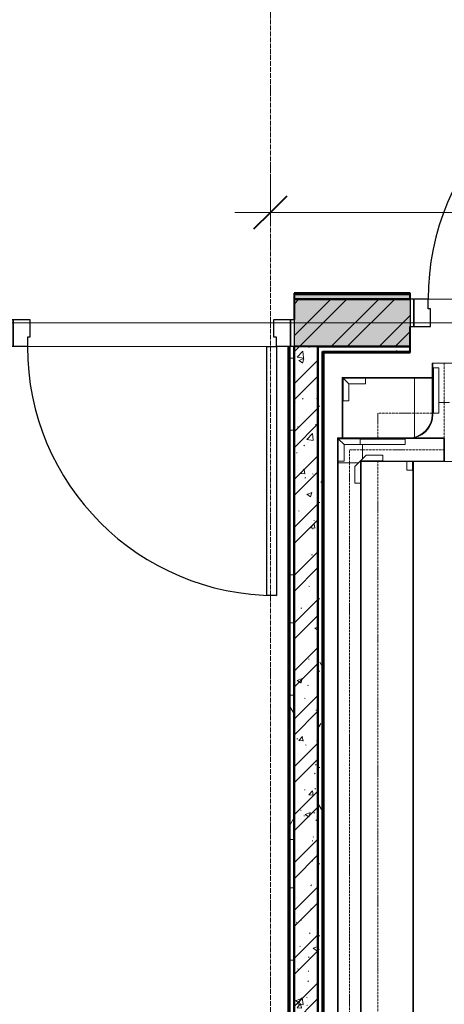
# Model space of a CAD drawing. Header units: millimetres. Extents: x 5617 to 131373, y -9330 to 158328.
# Tile 35 of 83: x 77204 to 78995, y 10075 to 14229. Entities that reach past the tile are written whole.
import ezdxf

# ---------------------------------------------------------------- set-up
doc = ezdxf.new("R2010")
doc.units = ezdxf.units.MM
doc.linetypes.add('Линия сетки', pattern=[25, 20, -2.5, 0, -2.5])
doc.linetypes.add('Осевая', pattern=[14, 10, -2, 0, -2])
for name, color, linetype, lineweight in [('Двери', 7, 'Continuous', 18), ('Кабельные лотки', 7, 'Continuous', 18), ('Каркас несущий', 7, 'Continuous', 18), ('Каркас_Импост', 7, 'Continuous', 30), ('Монтажный зазор', 7, 'Continuous', 30), ('Осевая линия', 7, 'Осевая', 18), ('Оси', 7, 'Continuous', 9), ('Панель', 7, 'Continuous', 30), ('Перекрытия', 7, 'Continuous', 18), ('Размеры', 7, 'Continuous', 9), ('Размеры-100', 7, 'Continuous', 9), ('Соединительные детали кабельных лотков', 7, 'Continuous', 18), ('Стены разрез', 7, 'Continuous', 40), ('Стены штриховка', 7, 'Continuous', 40)]:
    doc.layers.add(name, color=color, linetype=linetype, lineweight=lineweight)
doc.styles.add('Arial', font='arial.ttf', dxfattribs={"width": 0.9, "height": 250})
doc.dimstyles.new('Основной_2_5_мм', dxfattribs={"dimscale": 304.8, "dimtxt": 255.06485, "dimasz": 0.463911, "dimexe": 0.492126, "dimexo": 0.492126, "dimgap": 0.098425, "dimtad": 1, "dimdec": 0, "dimdsep": 46, "dimtxsty": 'Arial', "dimblk1": 'OBLIQUE', "dimblk2": 'OBLIQUE', "dimsah": 1, "dimcen": 0.09, "dimdle": 0.492126, "dimazin": 2, "dimtfac": 1, "dimtdec": 4, "dimtix": 1, "dimtmove": 0, "dimatfit": 3, "dimfxl": 1, "dimtvp": 1, "dimtolj": 1, "dimtzin": 0, "dimlwd": 20, "dimlwe": 20, "dimarcsym": 2})
pattern_1 = [(50, (0, 0), (218.62117, -19.1268), [22.86, -251.46]), (355, (0, 0), (-42.29187, 229.2684), [18.288, -201.168]), (100.451, (18.22, -1.6), (176.33107, 210.13963), [19.428, -213.708]), (46.184, (0, 60.96), (325.29495, -50.45164), [34.29, -377.19]), (96.636, (27.1, 56.76), (284.883, 296.91266), [29.142, -320.562]), (351.184, (0, 60.96), (284.8858, 296.9107), [27.432, -301.752]), (21, (30.48, 45.72), (181.93753, -122.71832), [22.86, -251.46]), (326, (30.48, 45.72), (74.16223, 221.0262), [18.288, -201.168]), (71.451, (45.64, 35.5), (256.10035, 98.30526), [19.428, -213.708]), (37.5, (0, 0), (3.70639, 101.465895), [3.353, -195.377, 3.353, -200.863, -201.93]), (37.5, (0, 0), (3.70639, 101.465895), [-402.946, 3.353, -198.577]), (7.5, (0, 0), (80.18358, 120.21653), [3.353, -113.081, 3.353, -190.805, -76.962]), (7.5, (0, 0), (80.18358, 120.21653), [-310.591, 3.353, -73.609]), (327.5, (-67.97, 0), (162.708646, -6.87497), [3.353, -72.847, 3.353, -234.391, -315.468]), (327.5, (-67.97, 0), (162.708646, -6.87497), [-313.944, 3.353, -312.115]), (317.5, (-98.45, 0), (177.75468, 30.51183), [3.353, -95.707, 3.353, -154.534, -224.028]), (317.5, (-98.45, 0), (177.75468, 30.51183), [-256.946, 3.353, -220.675])]
pattern_2 = [(45, (0, 0), (-101.02788, 101.02788), []), (45, (67.35, 0), (-101.02788, 101.02788), [])]
pattern_3 = [(0, (0, 0), (406.4, 101.6), [33.528, -271.272, 33.528, -271.272, -1625.6]), (0, (0, 0), (406.4, 101.6), [-609.6, 33.528, -576.072, 33.528, -271.272, -711.2]), (0, (0, 0), (406.4, 101.6), [-1524, 33.528, -169.672, 33.528, -474.472]), (120, (152.4, 50.8), (-291.18818, 301.152724), [33.528, -271.272, 33.528, -271.272, -1625.6]), (120, (152.4, 50.8), (-291.18818, 301.152724), [-609.6, 33.528, -576.072, 33.528, -271.272, -711.2]), (120, (152.4, 50.8), (-291.18818, 301.152724), [-1524, 33.528, -169.672, 33.528, -474.472]), (240, (203.2, 254), (-115.21182, -402.752724), [33.528, -271.272, 33.528, -271.272, -1625.6]), (240, (203.2, 254), (-115.21182, -402.752724), [-609.6, 33.528, -576.072, 33.528, -271.272, -711.2]), (240, (203.2, 254), (-115.21182, -402.752724), [-1524, 33.528, -169.672, 33.528, -474.472])]

# ---------------------------------------------------------------- blocks, each defined once
blk = doc.blocks.new('101_Дверь_Однопольная - _ПЧ_Мет_1000х2000_Блок кладовых_EI60_Пр-4454897-МКСС_LB01_-7_650__Кабельные конструкции_Лотки_4')
at = {"layer": 'Каркас_Импост', "color": 253, "true_color": 0xaaaaaa}
for p, q in [((-585, 100), (-525, 100)), ((-585, -15), (-585, 100)), ((-525, 100), (-525, 60)), ((525, 100), (585, 100)), ((525, 60), (525, 100)), ((585, 100), (585, -15)), ((-525, 60), (-515, 60)), ((-515, 60), (-515, -15)), ((515, 60), (525, 60)), ((515, -15), (515, 60)), ((-515, -15), (-585, -15)), ((585, -15), (515, -15))]:
    blk.add_line(p, q, dxfattribs=at)
at = {"layer": 'Монтажный зазор', "color": 253, "true_color": 0xaaaaaa}
for p, q in [((-600, 100), (-585, 100)), ((-600, -15), (-600, 100)), ((-585, 100), (-585, -15)), ((585, -15), (585, 100)), ((585, 100), (600, 100)), ((600, 100), (600, -15)), ((-585, -15), (-600, -15)), ((600, -15), (585, -15))]:
    blk.add_line(p, q, dxfattribs=at)
at = {"layer": 'Панель', "color": 253, "true_color": 0xaaaaaa}
for p, q in [((-525, 1150), (-485, 1150)), ((-525, 100), (-525, 1150)), ((-485, 1150), (-485, 100)), ((-485, 100), (-525, 100))]:
    blk.add_line(p, q, dxfattribs=at)
blk.add_arc((-525, 100), 1050, 0, 90, dxfattribs=at)
blk = doc.blocks.new('101_Дверь_Однопольная - _ПЧ_Мет_1000х2000_Тех помещения_EI60_Л-V18-МКСС_LB01_-7_650__Кабельные конструкции_Лотки_4')
at = {"layer": 'Каркас_Импост', "color": 253, "true_color": 0xaaaaaa}
for p, q in [((-525, 100), (-585, 100)), ((-585, 100), (-585, -15)), ((-525, 60), (-525, 100)), ((585, 100), (525, 100)), ((525, 100), (525, 60)), ((585, -15), (585, 100)), ((-515, 60), (-525, 60)), ((-515, -15), (-515, 60)), ((525, 60), (515, 60)), ((515, 60), (515, -15)), ((-585, -15), (-515, -15)), ((515, -15), (585, -15))]:
    blk.add_line(p, q, dxfattribs=at)
at = {"layer": 'Монтажный зазор', "color": 253, "true_color": 0xaaaaaa}
for p, q in [((-585, 100), (-600, 100)), ((-600, 100), (-600, -15)), ((-585, -15), (-585, 100)), ((600, 100), (585, 100)), ((585, 100), (585, -15)), ((600, -15), (600, 100)), ((-600, -15), (-585, -15)), ((585, -15), (600, -15))]:
    blk.add_line(p, q, dxfattribs=at)
at = {"layer": 'Панель', "color": 253, "true_color": 0xaaaaaa}
for p, q in [((525, 1150), (485, 1150)), ((485, 1150), (485, 100)), ((525, 100), (525, 1150)), ((485, 100), (525, 100))]:
    blk.add_line(p, q, dxfattribs=at)
blk.add_arc((525, 100), 1050, 90, 180, dxfattribs=at)
blk = doc.blocks.new('ПР - _ПЧ_1200_200_Оп250-250_Шаг300_Арм16_Арм10-V19-МКСС_LB01_-7_650__Кабельные конструкции_Лотки_4')
at = {"layer": 'Каркас несущий', "color": 21, "true_color": 0xffaaaa}
for p, q in [((-850, 0), (850, 0)), ((-850, 0), (-600, 0)), ((-515, 0), (515, 0)), ((600, 0), (850, 0))]:
    blk.add_line(p, q, dxfattribs=at)
blk = doc.blocks.new('135_SLK_GD_AR_rvt-1-МКСС_LB01_-7_650__Кабельные конструкции_Лотки_4')
at = {"layer": 'Стены разрез', "lineweight": 9, "true_color": 0xaaaaaa}
h = blk.add_hatch(dxfattribs=at)
h.set_pattern_fill('FP_4', color=253, style=0, pattern_type=2)
h.set_pattern_definition(pattern_3)
h.paths.add_polyline_path([(136300, 13050), (136300, 13070), (136149.9, 13070), (136149.9, 13050), (136233.3, 13050)])
h.paths.add_polyline_path([(134940, 13050), (135849.9, 13050), (135849.9, 13070), (134940, 13070)])
h.paths.add_polyline_path([(133250, 13050), (133740, 13050), (133740, 13070), (133250, 13070)])
h.paths.add_polyline_path([(132050, 13050), (132050, 13070), (126450, 13070), (126450, 13050), (131061.3, 13050)])
h.paths.add_polyline_path([(125250, 13050), (125250, 13070), (119375, 13070), (119375, 13050), (124855, 13050)])
h.paths.add_polyline_path([(118131.5, 13050), (118175, 13050), (118175, 13070), (114800, 13070), (114800, 13050), (117614.3, 13050)])
h.paths.add_polyline_path([(113600, 13050), (113600, 13070), (109300, 13070), (109300, 13050), (112442.4, 13050)])
h.paths.add_polyline_path([(106236.1, 13050), (107450, 13050), (107450, 13070), (104491, 13070), (104475.1, 13050)])
h = blk.add_hatch(dxfattribs=at)
h.set_pattern_fill('FP_1', color=253, style=0, pattern_type=2)
h.set_pattern_definition(pattern_1)
h.paths.add_polyline_path([(136300, 12850), (136300, 13050), (136149.9, 13050), (136149.9, 12850), (136275, 12850)])
h.paths.add_polyline_path([(135838.7, 12850), (135849.9, 12850), (135849.9, 13050), (134940, 13050), (134940, 12850), (135716.1, 12850)])
h.paths.add_polyline_path([(133388.7, 12850), (133740, 12850), (133740, 13050), (133250, 13050), (133250, 12850), (133350, 12850)])
h.paths.add_polyline_path([(132000, 12850), (132050, 12850), (132050, 13050), (126450, 13050), (126450, 12850), (131061.3, 12850)])
h.paths.add_polyline_path([(125200, 12850), (125250, 12850), (125250, 13050), (119375, 13050), (119375, 12850), (124855, 12850)])
h.paths.add_polyline_path([(117995, 12850), (118175, 12850), (118175, 13050), (114800, 13050), (114800, 12850), (117795, 12850)])
h.paths.add_polyline_path([(113200, 12850), (113600, 12850), (113600, 13050), (111400, 13050), (111400, 12850), (112442.4, 12850)])
h = blk.add_hatch(dxfattribs=at)
h.set_pattern_fill('FP_2', color=253, style=0, pattern_type=2)
h.set_pattern_definition(pattern_2)
h.paths.add_polyline_path([(136300, 12850), (136300, 13050), (136149.9, 13050), (136149.9, 12850), (136275, 12850)])
h.paths.add_polyline_path([(135838.7, 12850), (135849.9, 12850), (135849.9, 13050), (134940, 13050), (134940, 12850), (135716.1, 12850)])
h.paths.add_polyline_path([(133388.7, 12850), (133740, 12850), (133740, 13050), (133250, 13050), (133250, 12850), (133350, 12850)])
h.paths.add_polyline_path([(132000, 12850), (132050, 12850), (132050, 13050), (126450, 13050), (126450, 12850), (131061.3, 12850)])
h.paths.add_polyline_path([(125200, 12850), (125250, 12850), (125250, 13050), (119375, 13050), (119375, 12850), (124855, 12850)])
h.paths.add_polyline_path([(117995, 12850), (118175, 12850), (118175, 13050), (114800, 13050), (114800, 12850), (117795, 12850)])
h.paths.add_polyline_path([(113200, 12850), (113600, 12850), (113600, 13050), (111400, 13050), (111400, 12850), (112442.4, 12850)])
h = blk.add_hatch(dxfattribs=at)
h.set_pattern_fill('FP_4', color=253, style=0, pattern_type=2)
h.set_pattern_definition(pattern_3)
h.paths.add_polyline_path([(133230, 8500), (133250, 8500), (133250, 12850), (133230, 12850), (133230, 8502)])
h = blk.add_hatch(dxfattribs=at)
h.set_pattern_fill('FP_1', color=253, style=0, pattern_type=2)
h.set_pattern_definition(pattern_1)
h.paths.add_polyline_path([(133250, 8500), (133350, 8500), (133350, 12850), (133250, 12850), (133250, 8502)])
h = blk.add_hatch(dxfattribs=at)
h.set_pattern_fill('FP_2', color=253, style=0, pattern_type=2)
h.set_pattern_definition(pattern_2)
h.paths.add_polyline_path([(133250, 8500), (133350, 8500), (133350, 12850), (133250, 12850), (133250, 8502)])
h = blk.add_hatch(dxfattribs=at)
h.set_pattern_fill('FP_4', color=253, style=0, pattern_type=2)
h.set_pattern_definition(pattern_3)
h.paths.add_polyline_path([(136280, 12830), (136280, 12850), (136149.9, 12850), (136149.9, 12830), (136275, 12830)])
h.paths.add_polyline_path([(135716.1, 12830), (135849.9, 12830), (135848.9, 12850), (134940, 12850), (134940, 12830), (135198.9, 12830)])
h.paths.add_polyline_path([(133370, 12830), (133740, 12830), (133740, 12850), (133350, 12850), (133350, 12830)])
h = blk.add_hatch(dxfattribs=at)
h.set_pattern_fill('FP_4', color=253, style=0, pattern_type=2)
h.set_pattern_definition(pattern_3)
h.paths.add_polyline_path([(133370, 8120), (133370, 12830), (133350, 12830), (133350, 8120)])
at = {"layer": 'Перекрытия', "color": 253, "true_color": 0xaaaaaa}
for p, q in [((133815, 13050), (134825, 13050)), ((134825, 13050), (133815, 13050)), ((132125, 12850), (133135, 12850)), ((133135, 12850), (132125, 12850))]:
    blk.add_line(p, q, dxfattribs=at)
at = {"layer": 'Стены разрез', "color": 253, "true_color": 0xaaaaaa}
for p, q in [((133740, 13075), (133250, 13075)), ((133250, 13075), (133250, 13050)), ((133250, 13050), (133250, 12965)), ((133740, 13050), (133740, 13075)), ((133740, 12850), (133740, 12935)), ((133225, 12850), (133225, 8502)), ((133350, 12825), (133350, 12850)), ((133350, 12850), (133350, 12830)), ((133740, 12825), (133740, 12850)), ((133350, 12830), (133350, 12825)), ((133375, 12825), (133740, 12825)), ((133375, 8125), (133375, 12825))]:
    blk.add_line(p, q, dxfattribs=at)
at = {"layer": 'Стены штриховка', "color": 253, "true_color": 0xaaaaaa}
for p, q in [((133740, 13070), (133250, 13070)), ((133740, 13050), (133250, 13050)), ((133250, 13050), (133740, 13050)), ((133230, 12850), (133230, 8502)), ((133250, 12850), (133250, 8502)), ((133350, 12850), (133250, 12850)), ((133250, 8502), (133250, 12850)), ((133350, 12850), (133740, 12850)), ((133740, 12850), (133350, 12850)), ((133350, 12830), (133350, 12825)), ((133350, 8500), (133350, 12825)), ((133350, 12825), (133350, 8500)), ((133370, 12830), (133740, 12830)), ((133370, 12825), (133370, 12830)), ((133370, 8125), (133370, 12825))]:
    blk.add_line(p, q, dxfattribs=at)
at = {"layer": 'Двери', "color": 253, "lineweight": 18, "true_color": 0xaaaaaa}
blk.add_blockref('101_Дверь_Однопольная - _ПЧ_Мет_1000х2000_Тех помещения_EI60_Л-V18-МКСС_LB01_-7_650__Кабельные конструкции_Лотки_4', (134340, 12950), dxfattribs=at)
at = {"layer": 'Двери', "color": 253, "lineweight": 18, "true_color": 0xaaaaaa, "rotation": 180}
blk.add_blockref('101_Дверь_Однопольная - _ПЧ_Мет_1000х2000_Блок кладовых_EI60_Пр-4454897-МКСС_LB01_-7_650__Кабельные конструкции_Лотки_4', (132650, 12950), dxfattribs=at)
at = {"layer": 'Каркас несущий', "color": 253, "lineweight": 18, "true_color": 0xaaaaaa, "rotation": 180}
blk.add_blockref('ПР - _ПЧ_1200_200_Оп250-250_Шаг300_Арм16_Арм10-V19-МКСС_LB01_-7_650__Кабельные конструкции_Лотки_4', (132650, 12950), dxfattribs=at)
at = {"layer": 'Каркас несущий', "color": 253, "lineweight": 18, "true_color": 0xaaaaaa}
blk.add_blockref('ПР - _ПЧ_1200_200_Оп250-250_Шаг300_Арм16_Арм10-V19-МКСС_LB01_-7_650__Кабельные конструкции_Лотки_4', (134340, 12950), dxfattribs=at)
blk = doc.blocks.new('OSTEC_CLH - ЛН_ ЛП - СЛУМИ - Угол горизонтальный - ZS - Цинкование по методу Сендзимира-V52-МКСС_LB01_-7_650__Кабельные конструкции_Лотки_4')
at = {"layer": 'Осевая линия'}
for p, q in [((0, 105), (0, 0)), ((-155, 0), (0, 0)), ((-154, 0), (-155, 0))]:
    blk.add_line(p, q, dxfattribs=at)
at = {"layer": 'Соединительные детали кабельных лотков', "color": 96, "true_color": 0x008000}
for p, q in [((-155, -147.5), (-155, 101.7)), ((147.5, 105), (147.5, -147.5)), ((150, -150), (150, 105)), ((-155, -150), (-155, -147.5)), ((147.5, -147.5), (-155, -147.5)), ((150, -150), (-155, -150))]:
    blk.add_line(p, q, dxfattribs=at)
blk = doc.blocks.new('OSTEC_U - ЛН_ ЛП - СЛУМИ - OSTEC_U - ЛН_ ЛП - СЛУМИ-V53-МКСС_LB01_-7_650__Кабельные конструкции_Лотки_4')
at = {"layer": 'Соединительные детали кабельных лотков', "color": 96, "true_color": 0x008000}
for p, q in [((-24, 95), (0, 95)), ((-24, 95), (-24, 24)), ((0.9, 95), (0, 95)), ((0, 95), (0, 0)), ((-24, 24), (-95, 24)), ((-95, 0), (-95, 24)), ((0, 0), (-95, 0)), ((-95, 0), (-95, -0.9)), ((-24, 24), (0, 0)), ((0, 0), (-24, 24)), ((0.9, -0.2), (0, 0)), ((0, 0), (0.9, -0.2)), ((0, 0), (0.2, -0.9)), ((0.2, -0.9), (0, 0))]:
    blk.add_line(p, q, dxfattribs=at)
for start, end in [(270, 349.2568), (270, 349.2568), (280.7432, 360), (280.7432, 360)]:
    blk.add_arc((0, 0), 0.9, start, end, dxfattribs=at)
blk = doc.blocks.new('OSTEC_U - ЛН_ ЛП - СЛУМИ - OSTEC_U - ЛН_ ЛП - СЛУМИ-V54-МКСС_LB01_-7_650__Кабельные конструкции_Лотки_4')
at = {"layer": 'Соединительные детали кабельных лотков', "color": 96, "true_color": 0x008000}
for p, q in [((0, 95), (-0.9, 95)), ((0, 58.4), (0, 95)), ((0, 95), (24, 95)), ((24, 58.4), (24, 95))]:
    blk.add_line(p, q, dxfattribs=at)
blk = doc.blocks.new('OSTEC_CLH - ЛН_ ЛП - СЛУМИ - Угол горизонтальный - ZS - Цинкование по методу Сендзимира-V81-МКСС_LB01_-7_650__Кабельные конструкции_Лотки_4')
at = {"layer": 'Осевая линия'}
for p, q in [((0, 55), (0, 0)), ((-55, 0), (0, 0)), ((-54, 0), (-55, 0))]:
    blk.add_line(p, q, dxfattribs=at)
at = {"layer": 'Соединительные детали кабельных лотков', "color": 96, "true_color": 0x008000}
for p, q in [((-55, 47.5), (-55, 50)), ((-55, 50), (-50, 50)), ((-47.5, 47.5), (-55, 47.5)), ((-47.5, 55), (-50, 55)), ((-50, 55), (-50, 50)), ((-47.5, 47.5), (-47.5, 55)), ((47.5, 55), (-38.1, 55)), ((50, 55), (47.5, 55)), ((47.5, 55), (47.5, -47.5)), ((50, -50), (50, 55)), ((-55, -22.5), (-55, 38.1)), ((-55, -50), (-55, -47.5)), ((47.5, -47.5), (-55, -47.5)), ((50, -50), (-55, -50))]:
    blk.add_line(p, q, dxfattribs=at)
blk = doc.blocks.new('OSTEC_U - ЛН_ ЛП - СЛУМИ - OSTEC_U - ЛН_ ЛП - СЛУМИ-V82-МКСС_LB01_-7_650__Кабельные конструкции_Лотки_4')
at = {"layer": 'Соединительные детали кабельных лотков', "color": 96, "true_color": 0x008000}
for p, q in [((-24, 95), (0, 95)), ((-24, 95), (-24, 24)), ((0.9, 95), (0, 95)), ((0, 95), (0, 0)), ((0, 0), (-95, 0)), ((-95, 0), (-95, -0.9)), ((-24, 24), (-91.6, 24)), ((-24, 24), (0, 0)), ((0, 0), (-24, 24)), ((0.9, -0.2), (0, 0)), ((0, 0), (0.9, -0.2)), ((0, 0), (0.2, -0.9)), ((0.2, -0.9), (0, 0))]:
    blk.add_line(p, q, dxfattribs=at)
for start, end in [(280.7432, 346.7905), (280.7432, 346.7905), (283.2095, 349.2568), (283.2095, 349.2568)]:
    blk.add_arc((0, 0), 0.9, start, end, dxfattribs=at)
blk = doc.blocks.new('OSTEC_U - ЛН_ ЛП - СЛУМИ - OSTEC_U - ЛН_ ЛП - СЛУМИ-1215245-МКСС_LB01_-7_650__Кабельные конструкции_Лотки_4')
at = {"layer": 'Соединительные детали кабельных лотков', "color": 96, "true_color": 0x008000}
for p, q in [((0, 95), (-0.9, 95)), ((0, 0), (0, 95)), ((0, 95), (24, 95)), ((24, 24), (24, 95)), ((-95, 0.9), (-95, 0)), ((0, 0), (24, 24)), ((0, 0), (0.9, 0.2)), ((0.9, 0.2), (0, 0)), ((-95, 0), (0, 0)), ((-95, -24), (-95, 0)), ((-95, -24), (-24, -24)), ((-24, -24), (0, 0)), ((-0.2, -0.9), (0, 0)), ((0, 0), (-0.2, -0.9))]:
    blk.add_line(p, q, dxfattribs=at)
for start, end in [(10.7432, 90), (10.7432, 37.1621), (180, 259.2568), (232.8379, 259.2568)]:
    blk.add_arc((0, 0), 0.9, start, end, dxfattribs=at)
blk = doc.blocks.new('OSTEC_CT - ЛН_ ЛП - ОГП - Тройник - ZS - Цинкование по методу Сендзимира-1219768-МКСС_LB01_-7_650__Кабельные конструкции_Лотки_4')
at = {"layer": 'Осевая линия'}
blk.add_line((0, -200), (0, 0), dxfattribs=at)
at = {"layer": 'Соединительные детали кабельных лотков', "color": 96, "true_color": 0x008000}
for p, q in [((-1, 47.5), (-1, 50)), ((-1, 50), (1, 50)), ((-1, 50), (1, 50)), ((-1, -47.5), (-1, 47.5)), ((1, 47.5), (-1, 47.5)), ((-1, 47.5), (1, 47.5)), ((1, 50), (1, 47.5)), ((1, 47.5), (1, -47.5)), ((-150, -47.5), (-200, -47.5)), ((-200, -47.5), (-200, -50)), ((-200, -50), (-150, -50)), ((-1, -50), (1, -50)), ((200, -47.5), (150, -47.5)), ((150, -50), (200, -50)), ((200, -50), (200, -47.5)), ((-50, -150), (-50, -200)), ((-47.5, -200), (-47.5, -150)), ((47.5, -150), (47.5, -200)), ((50, -200), (50, -150)), ((-50, -200), (-47.5, -200)), ((47.5, -200), (50, -200))]:
    blk.add_line(p, q, dxfattribs=at)
for centre, radius, start, end in [((-150, -150), 102.5, 360, 90), ((-150, -150), 100, 0, 90), ((150, -150), 102.5, 90, 180), ((150, -150), 100, 90, 180)]:
    blk.add_arc(centre, radius, start, end, dxfattribs=at)
blk = doc.blocks.new('OSTEC_U - ЛН_ ЛП - СЛУМ - OSTEC_U - ЛН_ ЛП - СЛУМ-1216893-МКСС_LB01_-7_650__Кабельные конструкции_Лотки_4')
at = {"layer": 'Соединительные детали кабельных лотков', "color": 96, "true_color": 0x008000}
for p, q in [((-95, -2.5), (-95, 0)), ((-95, -25), (-95, -2.5)), ((95, -2.5), (-95, -2.5)), ((95, -25), (-95, -25)), ((95, 0), (95, -2.5)), ((95, -2.5), (95, -25))]:
    blk.add_line(p, q, dxfattribs=at)
blk = doc.blocks.new('OSTEC_U - ЛН_ ЛП - СЛУМ - OSTEC_U - ЛН_ ЛП - СЛУМ-V65-МКСС_LB01_-7_650__Кабельные конструкции_Лотки_4')
at = {"layer": 'Соединительные детали кабельных лотков', "color": 96, "true_color": 0x008000}
for p, q in [((-95, 2.5), (-95, 25)), ((-95, 25), (95, 25)), ((-95, 0), (-95, 2.5)), ((-95, 2.5), (95, 2.5)), ((95, 25), (95, 2.5)), ((95, 2.5), (95, 0))]:
    blk.add_line(p, q, dxfattribs=at)
blk = doc.blocks.new('DIMBLOCK8-МКСС_LB01_-7_650__Кабельные конструкции_Лотки_4')
at = {"layer": 'Размеры-100', "lineweight": 20, "transparency": 16777216}
for p, q in [((78261.2, 13415.7), (78261.2, 13565.7)), ((80961.1, 13415.7), (80961.1, 13565.7)), ((78111.2, 13415.7), (81111.1, 13415.7)), ((78261.2, 13415.7), (78261.2, 13365.7)), ((80961.1, 13415.7), (80961.1, 13365.7))]:
    blk.add_line(p, q, dxfattribs=at)
at = {"layer": 'Размеры-100', "lineweight": 40, "transparency": 16777216}
for p, q in [((78261.2, 13415.7), (78331.9, 13486.4)), ((80961.1, 13415.7), (81031.8, 13486.4)), ((78261.2, 13415.7), (78190.5, 13345)), ((80961.1, 13415.7), (80890.4, 13345))]:
    blk.add_line(p, q, dxfattribs=at)
at = {"layer": 'Размеры-100', "color": 0, "lineweight": 20, "transparency": 16777216, "insert": (79265.8, 13770.3), "char_height": 250, "width": 828.765, "attachment_point": 1, "line_spacing_factor": 0.941778, "style": 'Arial'}
blk.add_mtext('2700', dxfattribs=at)
blk = doc.blocks.new('_Oblique')
at = {"color": 0, "linetype": 'ByBlock', "lineweight": -2}
blk.add_line((-0.5, -0.5), (0.5, 0.5), dxfattribs=at)

msp = doc.modelspace()

# ---------------------------------------------------------------- linework, layer by layer
at = {"layer": 'Кабельные лотки', "color": 96, "true_color": 0x008000}
for p, q in [((78944.1, 12780), (79044.1, 12780)), ((78944.1, 12615), (78944.1, 12780)), ((78946.7, 12615), (78946.7, 12780)), ((78869.1, 12468.3), (78869.1, 12720)), ((78944.1, 12720), (78869.1, 12720)), ((78944.1, 12717.4), (78869.1, 12717.4)), ((78946.7, 12615), (78944.1, 12615)), ((79016.6, 12615), (78971.6, 12615)), ((78649.1, 12462.4), (78649.1, 12465)), ((78649.1, 12465), (78993.1, 12465)), ((78993.1, 12465), (78993.1, 12365)), ((78649.1, 12462.4), (78993.1, 12462.4)), ((78649.1, 12376.9), (78649.1, 12437.5)), ((78544.1, 12360), (78632.2, 12360)), ((78544.1, 12360), (78544.1, 8275)), ((78546.7, 12360), (78546.7, 8275)), ((78641.6, 12360), (78644.1, 12360)), ((78641.6, 12360), (78641.6, 8275)), ((78644.1, 12360), (78644.1, 8275)), ((78649.1, 12365), (78649.1, 12367.5)), ((78649.1, 12367.5), (78993.1, 12367.5)), ((78649.1, 12365), (81199.1, 12365)), ((78861.6, 8525), (78861.6, 12365)), ((78864.1, 8525), (78864.1, 12365))]:
    msp.add_line(p, q, dxfattribs=at)
at = {"layer": 'Осевая линия'}
for p, q in [((78994.1, 12615), (78994.1, 12780)), ((78944.1, 12570), (78869.1, 12570)), ((78649.1, 12415), (78993.1, 12415)), ((78594.1, 12360), (78594.1, 8275)), ((78714.1, 8525), (78714.1, 12365))]:
    msp.add_line(p, q, dxfattribs=at)
at = {"layer": 'Оси', "linetype": 'Линия сетки'}
msp.add_line((78261.2, -8455.2), (78261.2, 59061.9), dxfattribs=at)

# ---------------------------------------------------------------- block references
at = {"lineweight": 5}
msp.add_blockref('135_SLK_GD_AR_rvt-1-МКСС_LB01_-7_650__Кабельные конструкции_Лотки_4', (-54888.8, 0), dxfattribs=at)
at = {"layer": 'Соединительные детали кабельных лотков', "color": 96, "true_color": 0x008000}
for name, p, rotation in [('OSTEC_U - ЛН_ ЛП - СЛУМ - OSTEC_U - ЛН_ ЛП - СЛУМ-V65-МКСС_LB01_-7_650__Кабельные конструкции_Лотки_4', (78946.6, 12665), 269.9999999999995), ('OSTEC_U - ЛН_ ЛП - СЛУМИ - OSTEC_U - ЛН_ ЛП - СЛУМИ-V53-МКСС_LB01_-7_650__Кабельные конструкции_Лотки_4', (78567.6, 12716.5), 180), ('OSTEC_U - ЛН_ ЛП - СЛУМИ - OSTEC_U - ЛН_ ЛП - СЛУМИ-V82-МКСС_LB01_-7_650__Кабельные конструкции_Лотки_4', (78547.6, 12461.5), 180), ('OSTEC_U - ЛН_ ЛП - СЛУМИ - OSTEC_U - ЛН_ ЛП - СЛУМИ-1215245-МКСС_LB01_-7_650__Кабельные конструкции_Лотки_4', (78640.7, 12368.4), 180), ('OSTEC_U - ЛН_ ЛП - СЛУМИ - OSTEC_U - ЛН_ ЛП - СЛУМИ-V54-МКСС_LB01_-7_650__Кабельные конструкции_Лотки_4', (78860.7, 12423.4), 180)]:
    msp.add_blockref(name, p, dxfattribs=dict(at, rotation=rotation))
at = {"layer": 'Соединительные детали кабельных лотков', "rotation": 180}
for name, p in [('OSTEC_CLH - ЛН_ ЛП - СЛУМИ - Угол горизонтальный - ZS - Цинкование по методу Сендзимира-V52-МКСС_LB01_-7_650__Кабельные конструкции_Лотки_4', (78714.1, 12570)), ('OSTEC_CT - ЛН_ ЛП - ОГП - Тройник - ZS - Цинкование по методу Сендзимира-1219768-МКСС_LB01_-7_650__Кабельные конструкции_Лотки_4', (78994.1, 12415)), ('OSTEC_CLH - ЛН_ ЛП - СЛУМИ - Угол горизонтальный - ZS - Цинкование по методу Сендзимира-V81-МКСС_LB01_-7_650__Кабельные конструкции_Лотки_4', (78594.1, 12415))]:
    msp.add_blockref(name, p, dxfattribs=at)
at = {"layer": 'Соединительные детали кабельных лотков', "color": 96, "true_color": 0x008000}
msp.add_blockref('OSTEC_U - ЛН_ ЛП - СЛУМ - OSTEC_U - ЛН_ ЛП - СЛУМ-1216893-МКСС_LB01_-7_650__Кабельные конструкции_Лотки_4', (78734.1, 12462.5), dxfattribs=at)

# ---------------------------------------------------------------- dimensions: what is measured, and where the dimension line sits
at = {"layer": 'Размеры', "lineweight": 20}
dim = msp.add_linear_dim(base=(80961.1, 13415.7), p1=(78261.2, 13515.7), p2=(80961.1, 13515.7), dimstyle='Основной_2_5_мм', override={"dimpost": '<>', "dimfxl": 2699.933899}, dxfattribs=at)
dim.commit()
dim.dimension.update_dxf_attribs({"geometry": 'DIMBLOCK8-МКСС_LB01_-7_650__Кабельные конструкции_Лотки_4', "text_midpoint": (79611.2, 13573.4)})

doc.saveas('drawing.dxf')
